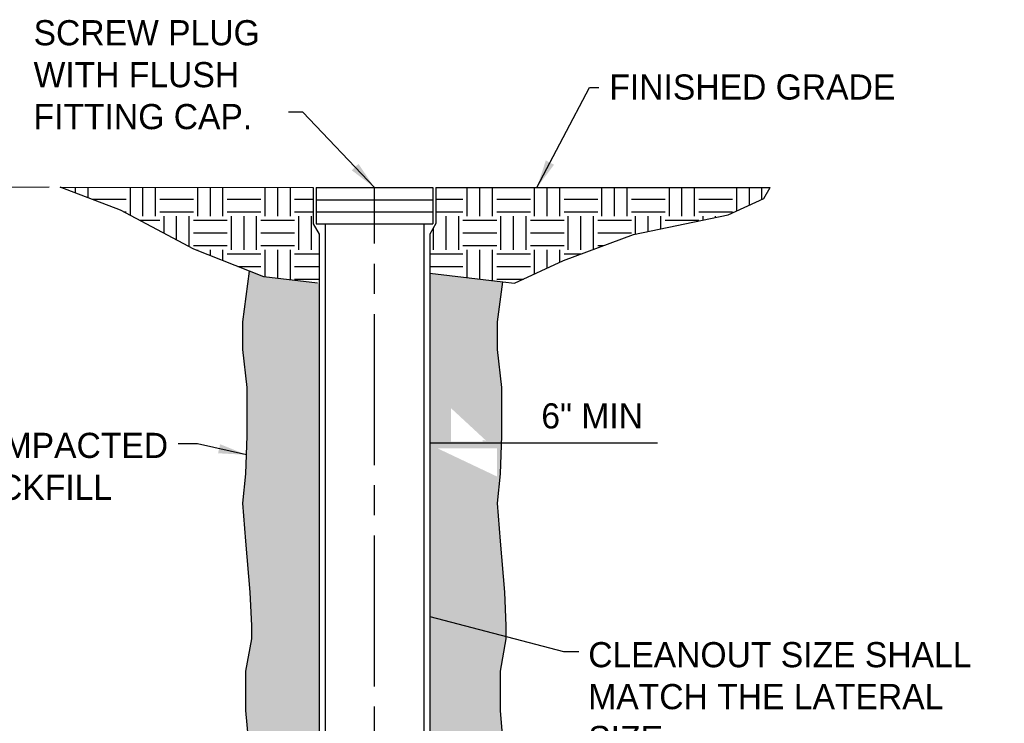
# Model space of a CAD drawing. Header units: feet. Extents: x 6 to 219, y -47 to 30.
# Tile 3 of 47: x 83.87 to 88.76, y 6.83 to 10.32. Entities that reach past the tile are written whole.
import ezdxf
from ezdxf.enums import TextEntityAlignment as Align

# ---------------------------------------------------------------- set-up
doc = ezdxf.new("R2010")
doc.units = ezdxf.units.FT
doc.header["$MEASUREMENT"] = 0
doc.linetypes.add('E', pattern=[1, 0.75, -0.05, 0.15, -0.05])
for name, color, linetype in [('D-HATCH-PATT', 247, 'Continuous'), ('D-TEXT', 9, 'Continuous'), ('DETAIL', 1, 'Continuous')]:
    doc.layers.add(name, color=color, linetype=linetype)
doc.styles.add('Slanted-Normal', font='font31.shx', dxfattribs={"height": 0.14})
doc.styles.get("Standard").update_dxf_attribs({"font": 'arial.ttf'})
doc.dimstyles.get("Standard").update_dxf_attribs({"dimtxt": 0.18, "dimasz": 0.18, "dimexe": 0.18, "dimexo": 0.0625, "dimgap": 0.09, "dimtad": 0, "dimtih": 1, "dimtoh": 1, "dimdec": 4, "dimzin": 0, "dimdsep": 46, "dimtxsty": 'Standard', "dimcen": 0.09, "dimadec": 0, "dimazin": 0, "dimtfac": 1, "dimtdec": 4, "dimtofl": 0, "dimtmove": 0, "dimatfit": 3, "dimfxl": 1, "dimtolj": 1, "dimtzin": 0, "dimarcsym": 0})

msp = doc.modelspace()

# ---------------------------------------------------------------- hatches: boundary and pattern name
at = {"layer": 'D-HATCH-PATT'}
h = msp.add_hatch(dxfattribs=at)
h.set_pattern_fill('EARTH', color=256, scale=0.6696428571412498, style=0)
h.set_pattern_definition([(0, (75.19062220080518, 1.333147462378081), (0.1674107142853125, 0.1674107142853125), [0.1674107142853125, -0.1674107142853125]), (0, (75.19062220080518, 1.395926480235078), (0.1674107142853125, 0.1674107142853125), [0.1674107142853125, -0.1674107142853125]), (0, (75.19062220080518, 1.458705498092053), (0.1674107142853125, 0.1674107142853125), [0.1674107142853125, -0.1674107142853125]), (90, (75.21154854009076, 1.479631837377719), (-0.1674107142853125, 0.1674107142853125), [0.1674107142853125, -0.1674107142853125]), (90, (75.27432755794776, 1.479631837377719), (-0.1674107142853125, 0.1674107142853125), [0.1674107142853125, -0.1674107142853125]), (90, (75.33710657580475, 1.479631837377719), (-0.1674107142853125, 0.1674107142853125), [0.1674107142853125, -0.1674107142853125])])
h.paths.add_polyline_path([(85.3572635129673, 9.012867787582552), (85.0824554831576, 9.046160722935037), (84.73435348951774, 9.183711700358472), (84.37006071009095, 9.377901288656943), (84.07053107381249, 9.491178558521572), (85.32750163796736, 9.48965546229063), (85.32750163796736, 9.30993432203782), (85.3572635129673, 9.257542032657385)])
h.paths.add_polyline_path([(86.32914634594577, 9.013795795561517), (86.57200821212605, 9.127073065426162), (86.92011020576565, 9.256532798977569), (87.38964311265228, 9.353627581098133), (87.56774179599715, 9.43453992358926), (87.59925261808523, 9.48965546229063), (85.93762007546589, 9.48965546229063), (85.93822939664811, 9.311006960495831), (85.90785820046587, 9.257542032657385), (85.90785820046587, 9.064324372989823)])
h = msp.add_hatch(dxfattribs=at)
h.set_pattern_fill('RIPRAP', color=256, scale=0.375)
h.set_pattern_definition([(0, (70.2054127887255, -5.886069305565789), (0.375, 0.375), [0.1125, -0.13125, 0.01875, -0.1125]), (0, (70.35541278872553, -5.811069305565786), (0.375, 0.375), [0.01875, -0.09375, 0.07500000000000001, -0.1875]), (0, (70.41166278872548, -5.792319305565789), (0.375, 0.375), [0.01875, -0.35625]), (0, (70.24291278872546, -5.773569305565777), (0.375, 0.375), [0.07500000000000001, -0.3]), (0, (70.2054127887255, -5.736069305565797), (0.375, 0.375), [0.03750000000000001, -0.3375]), (0, (70.4679127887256, -5.698569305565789), (0.375, 0.375), [0.03750000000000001, -0.01875, 0.01875, -0.3]), (0, (70.31791278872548, -5.679819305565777), (0.375, 0.375), [0.05624999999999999, -0.31875]), (0, (70.22416278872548, -5.642319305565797), (0.375, 0.375), [0.03750000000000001, -0.3375]), (0, (70.3741627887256, -5.604819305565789), (0.375, 0.375), [0.01875, -0.1125, 0.05624999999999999, -0.1875]), (0, (70.29916278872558, -5.586069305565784), (0.375, 0.375), [0.03750000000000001, -0.3375]), (0, (70.43041278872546, -5.56731930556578), (0.375, 0.375), [0.03750000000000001, -0.3375]), (0, (70.35541278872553, -5.548569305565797), (0.375, 0.375), [0.03750000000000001, -0.3375]), (0, (70.50541278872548, -5.529819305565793), (0.375, 0.375), [0.03750000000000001, -0.3375]), (90, (70.1866627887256, -5.886069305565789), (-0.375, 0.375), [0.07500000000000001, -0.01875, 0.03750000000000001, -0.15, 0.07500000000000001, -0.01875]), (90, (70.2054127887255, -5.642319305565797), (-0.375, 0.375), [0.01875, -0.35625]), (90, (70.26166278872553, -5.75481930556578), (-0.375, 0.375), [0.03750000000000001, -0.07500000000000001, 0.01875, -0.24375]), (90, (70.28041278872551, -5.698569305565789), (-0.375, 0.375), [0.03750000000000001, -0.07500000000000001, 0.05624999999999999, -0.20625]), (90, (70.33666278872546, -5.792319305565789), (-0.375, 0.375), [0.01875, -0.1875, 0.03750000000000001, -0.01875, 0.03750000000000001, -0.07500000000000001]), (90, (70.35541278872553, -5.829819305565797), (-0.375, 0.375), [0.01875, -0.35625]), (90, (70.3929127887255, -5.717319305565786), (-0.375, 0.375), [0.01875, -0.01875, 0.05624999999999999, -0.28125]), (90, (70.41166278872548, -5.773569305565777), (-0.375, 0.375), [0.03750000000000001, -0.15, 0.01875, -0.01875, 0.01875, -0.13125]), (90, (70.44916278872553, -5.867319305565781), (-0.375, 0.375), [0.05624999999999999, -0.31875]), (90, (70.4866627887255, -5.586069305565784), (-0.375, 0.375), [0.01875, -0.01875, 0.01875, -0.31875]), (90, (70.50541278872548, -5.679819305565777), (-0.375, 0.375), [0.05624999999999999, -0.31875]), (90, (70.55228778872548, -5.70794430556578), (-0.375, 0.375), [0.01875, -0.35625]), (45, (70.31791278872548, -5.886069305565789), (7.5e-17, 0.3750000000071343), [0.02651625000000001, -0.5038138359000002]), (45, (70.28041278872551, -5.529819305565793), (7.5e-17, 0.3750000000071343), [0.02651625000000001, -0.07954875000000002, 0.07954875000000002, -0.3447163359]), (45, (70.31791278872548, -5.586069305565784), (7.5e-17, 0.3750000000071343), [0.05303250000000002, -0.132582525, 0.02651625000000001, -0.3181988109]), (45, (70.3929127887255, -5.604819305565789), (7.5e-17, 0.3750000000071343), [0.05303250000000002, -0.185615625, 0.02651625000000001, -0.2651657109]), (45, (70.24291278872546, -5.773569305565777), (7.5e-17, 0.3750000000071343), [0.02651625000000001, -0.5038138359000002]), (45, (70.33666278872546, -5.773569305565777), (7.5e-17, 0.3750000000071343), [0.07954950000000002, -0.4507805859]), (45, (70.41166278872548, -5.736069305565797), (7.5e-17, 0.3750000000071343), [0.02651625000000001, -0.159099, 0.02651625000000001, -0.3181985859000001]), (45, (70.4679127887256, -5.698569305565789), (7.5e-17, 0.3750000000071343), [0.05303250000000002, -0.4772975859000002]), (45, (70.54291278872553, -5.698569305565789), (7.5e-17, 0.3750000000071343), [0.05303250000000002, -0.4772975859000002]), (45, (70.54291278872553, -5.811069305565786), (7.5e-17, 0.3750000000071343), [0.02651625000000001, -0.5038138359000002]), (45, (70.50541278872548, -5.623569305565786), (7.5e-17, 0.3750000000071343), [0.02651625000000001, -0.5038138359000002]), (45, (70.4679127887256, -5.56731930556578), (7.5e-17, 0.3750000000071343), [0.02651625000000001, -0.5038138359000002]), (45, (70.54291278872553, -5.529819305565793), (7.5e-17, 0.3750000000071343), [0.02651625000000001, -0.5038138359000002]), (45, (70.1866627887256, -5.529819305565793), (7.5e-17, 0.3750000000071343), [0.02651625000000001, -0.5038138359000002]), (45, (70.3741627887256, -5.679819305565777), (7.5e-17, 0.3750000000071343), [0.02651625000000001, -0.5038138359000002]), (45, (70.41166278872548, -5.529819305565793), (7.5e-17, 0.3750000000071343), [0.02651625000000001, -0.185615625, 0.02651625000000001, -0.2916819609]), (45, (70.24291278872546, -5.736069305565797), (7.5e-17, 0.3750000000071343), [0.05303250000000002, -0.4772975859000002]), (45, (70.24291278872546, -5.642319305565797), (7.5e-17, 0.3750000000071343), [0.07954875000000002, -0.4507813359]), (135, (70.2054127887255, -5.736069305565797), (-0.3750000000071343, 7.5e-17), [0.03977625, -0.4905538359]), (135, (70.41166278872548, -5.75481930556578), (-0.3750000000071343, 7.5e-17), [0.02651625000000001, -0.5038138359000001]), (135, (70.52416278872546, -5.698569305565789), (-0.3750000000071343, 7.5e-17), [0.02651625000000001, -0.5038138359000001]), (135, (70.3929127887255, -5.623569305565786), (-0.3750000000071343, 7.5e-17), [0.02651625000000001, -0.5038138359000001]), (135, (70.41166278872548, -5.56731930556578), (-0.3750000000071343, 7.5e-17), [0.02651625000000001, -0.5038138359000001]), (135, (70.35541278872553, -5.548569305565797), (-0.3750000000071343, 7.5e-17), [0.02651625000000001, -0.5038138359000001]), (135, (70.43041278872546, -5.56731930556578), (-0.3750000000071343, 7.5e-17), [0.02651625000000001, -0.5038138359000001]), (135, (70.2054127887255, -5.792319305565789), (-0.3750000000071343, 7.5e-17), [0.02651625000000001, -0.5038138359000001]), (135, (70.28041278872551, -5.66106930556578), (-0.3750000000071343, 7.5e-17), [0.02651625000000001, -0.5038138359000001]), (135, (70.28041278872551, -5.773569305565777), (-0.3750000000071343, 7.5e-17), [0.05303250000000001, -0.4772975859]), (135, (70.35541278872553, -5.811069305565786), (-0.3750000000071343, 7.5e-17), [0.05303250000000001, -0.4772975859]), (135, (70.50541278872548, -5.604819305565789), (-0.3750000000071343, 7.5e-17), [0.05303250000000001, -0.4772975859]), (135, (70.3929127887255, -5.698569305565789), (-0.3750000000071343, 7.5e-17), [0.02651625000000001, -0.5038138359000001]), (135, (70.44916278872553, -5.811069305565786), (-0.3750000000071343, 7.5e-17), [0.05303250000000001, -0.3181980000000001, 0.02651625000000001, -0.1325833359]), (135, (70.22416278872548, -5.642319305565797), (-0.3750000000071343, 7.5e-17), [0.05303250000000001, -0.1060660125, 0.05303250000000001, -0.3181990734]), (135, (70.1866627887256, -5.84856930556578), (-0.3750000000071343, 7.5e-17), [0.053025, -0.1326, 0.053025, -0.1326, 0.0265125, -0.1325675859]), (26.56505118, (70.31791278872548, -5.773569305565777), (0.3750000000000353, 1.912455e-11), [0.08385, -0.041925, 0.041925, -0.6708254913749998]), (26.56505118, (70.3741627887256, -5.548569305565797), (0.3750000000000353, 1.912455e-11), [0.08385, -0.754675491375]), (26.56505118, (70.3741627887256, -5.811069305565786), (0.3750000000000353, 1.912455e-11), [0.041925, -0.7966004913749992]), (26.56505118, (70.2054127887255, -5.792319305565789), (0.3750000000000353, 1.912455e-11), [0.041925, -0.7966004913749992]), (26.56505118, (70.28041278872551, -5.698569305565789), (0.3750000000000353, 1.912455e-11), [0.041925, -0.7966004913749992]), (26.56505118, (70.2054127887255, -5.66106930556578), (0.3750000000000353, 1.912455e-11), [0.041925, -0.7966004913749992]), (63.43494882, (70.26166278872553, -5.623569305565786), (1.9124475e-11, 0.3750000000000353), [0.04192499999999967, -0.7966004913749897]), (63.43494882, (70.3929127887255, -5.623569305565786), (1.9124475e-11, 0.3750000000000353), [0.04192499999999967, -0.7966004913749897]), (63.43494882, (70.43041278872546, -5.886069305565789), (1.9124475e-11, 0.3750000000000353), [0.04192499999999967, -0.7966004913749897]), (63.43494882, (70.1866627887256, -5.679819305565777), (1.9124475e-11, 0.3750000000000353), [0.04192499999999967, -0.7966004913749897]), (63.43494882, (70.33666278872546, -5.867319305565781), (1.9124475e-11, 0.3750000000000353), [0.04192499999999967, -0.2934749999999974, 0.04192499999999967, -0.4612004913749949]), (116.56505118, (70.28041278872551, -5.548569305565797), (-1.912455e-11, 0.3750000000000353), [0.041925, -0.7966004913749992]), (116.56505118, (70.50541278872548, -5.623569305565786), (-1.912455e-11, 0.3750000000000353), [0.041925, -0.7966004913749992]), (116.56505118, (70.33666278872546, -5.548569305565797), (-1.912455e-11, 0.3750000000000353), [0.041925, -0.7966004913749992]), (116.56505118, (70.1866627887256, -5.75481930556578), (-1.912455e-11, 0.3750000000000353), [0.041925, -0.7966004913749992]), (153.43494882, (70.4679127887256, -5.811069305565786), (-0.3750000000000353, 1.9124625e-11), [0.041925, -0.7966004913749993]), (153.43494882, (70.54291278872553, -5.717319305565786), (-0.3750000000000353, 1.9124625e-11), [0.041925, -0.7966004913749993]), (153.43494882, (70.31791278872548, -5.679819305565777), (-0.3750000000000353, 1.9124625e-11), [0.041925, -0.7966004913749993]), (153.43494882, (70.3741627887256, -5.604819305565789), (-0.3750000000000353, 1.9124625e-11), [0.041925, -0.7966004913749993]), (153.43494882, (70.50541278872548, -5.529819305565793), (-0.3750000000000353, 1.9124625e-11), [0.041925, -0.7966004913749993]), (153.43494882, (70.24291278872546, -5.886069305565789), (-0.3750000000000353, 1.9124625e-11), [0.0628875, -0.7756379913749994])])
edge = h.paths.add_edge_path()
edge.add_line((85.3572635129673, 9.013510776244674), (85.34960350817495, 9.013795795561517))
edge.add_line((85.34960350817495, 9.013795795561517), (85.0824554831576, 9.046160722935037))
edge.add_line((85.0824554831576, 9.046160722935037), (85.01176423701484, 9.074094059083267))
edge.add_line((85.01176423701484, 9.074094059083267), (84.97890889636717, 8.822395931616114))
edge.add_line((84.97890889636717, 8.822395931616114), (84.97890889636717, 8.684426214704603))
edge.add_line((84.97890889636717, 8.684426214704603), (85.00071027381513, 8.495625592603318))
edge.add_line((85.00071027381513, 8.495625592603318), (85.00071027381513, 8.255993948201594))
edge.add_line((85.00071027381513, 8.255993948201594), (84.99344307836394, 8.06719332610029))
edge.add_line((84.99344307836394, 8.06719332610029), (84.97890889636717, 7.92196205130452))
edge.add_line((84.97890889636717, 7.92196205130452), (84.99344307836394, 7.733161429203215))
edge.add_line((84.99344307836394, 7.733161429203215), (85.01524466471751, 7.479006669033))
edge.add_line((85.01524466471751, 7.479006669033), (85.02251186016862, 7.311990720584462))
edge.add_line((85.02251186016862, 7.311990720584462), (85.02251186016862, 7.24663658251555))
edge.add_line((85.02251186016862, 7.24663658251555), (84.99344307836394, 7.086882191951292))
edge.add_line((84.99344307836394, 7.086882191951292), (84.99344307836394, 6.890820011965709))
edge.add_line((84.99344307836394, 6.890820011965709), (85.00797746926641, 6.731065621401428))
edge.add_line((85.00797746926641, 6.731065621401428), (85.01500195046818, 6.561737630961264))
edge.add_line((85.01500195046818, 6.561737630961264), (84.91396476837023, 6.35663145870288))
edge.add_line((84.91396476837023, 6.35663145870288), (85.30403177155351, 6.148465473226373))
edge.add_arc((84.07817708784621, 6.515068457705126), 1.279498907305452, 343.3502275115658, 351.063302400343)
edge.add_line((85.34214361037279, 6.316307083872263), (85.32750163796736, 6.342082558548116))
edge.add_line((85.32750163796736, 6.342082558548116), (85.32750163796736, 6.528094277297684))
edge.add_line((85.32750163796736, 6.528094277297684), (85.3572635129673, 6.528094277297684))
edge.add_line((85.3572635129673, 6.528094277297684), (85.3572635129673, 9.013510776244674))
edge = h.paths.add_edge_path()
edge.add_line((85.30403177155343, 6.148465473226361), (84.91396476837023, 6.35663145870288))
edge.add_line((84.91396476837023, 6.35663145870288), (84.4464463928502, 5.407565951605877))
edge.add_line((84.4464463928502, 5.407565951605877), (84.7186284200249, 5.407565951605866))
edge.add_arc((84.07836242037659, 6.515346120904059), 1.279498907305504, 300.0267128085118, 326.2705081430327)
edge.add_line((85.14248125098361, 5.804875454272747), (85.14287979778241, 5.861834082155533))
edge.add_line((85.14287979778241, 5.861834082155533), (85.23588565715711, 6.022924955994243))
edge.add_line((85.23588565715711, 6.022924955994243), (85.25466464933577, 6.012082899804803))
edge.add_arc((84.07817708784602, 6.515068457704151), 1.279498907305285, 336.8517635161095, 343.3502275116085)
edge = h.paths.add_edge_path()
edge.add_line((86.27988163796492, 6.561737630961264), (86.27285715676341, 6.731065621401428))
edge.add_line((86.27285715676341, 6.731065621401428), (86.25832276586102, 6.890820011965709))
edge.add_line((86.25832276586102, 6.890820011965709), (86.25832276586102, 7.086882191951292))
edge.add_line((86.25832276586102, 7.086882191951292), (86.28739154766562, 7.24663658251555))
edge.add_line((86.28739154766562, 7.24663658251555), (86.28739154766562, 7.311990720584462))
edge.add_line((86.28739154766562, 7.311990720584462), (86.28012435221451, 7.479006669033))
edge.add_line((86.28012435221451, 7.479006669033), (86.25832276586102, 7.733161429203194))
edge.add_line((86.25832276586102, 7.733161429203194), (86.24378858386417, 7.92196205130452))
edge.add_line((86.24378858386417, 7.92196205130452), (86.25832276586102, 8.06719332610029))
edge.add_line((86.25832276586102, 8.06719332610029), (86.26418106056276, 8.219390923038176))
edge.add_line((86.26418106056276, 8.219390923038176), (85.90785820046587, 8.219390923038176))
edge.add_line((85.90785820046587, 8.219390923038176), (85.90785820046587, 6.528094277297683))
edge.add_line((85.90785820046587, 6.528094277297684), (85.93762007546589, 6.528094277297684))
edge.add_line((85.93762007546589, 6.528094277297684), (85.93762007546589, 6.342082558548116))
edge.add_line((85.93762007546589, 6.342082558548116), (85.89040994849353, 6.258974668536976))
edge.add_arc((84.07836242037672, 6.515346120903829), 1.83009359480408, 334.77405241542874, 351.9471468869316, ccw=False)
edge.add_line((85.73392755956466, 5.735380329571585), (85.76063002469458, 5.719963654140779))
edge.add_line((85.76063002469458, 5.719963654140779), (85.6428607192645, 5.5159812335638))
edge.add_line((85.6428607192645, 5.5159812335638), (85.59138382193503, 5.485778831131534))
edge.add_arc((84.07836242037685, 6.515346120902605), 1.830093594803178, 322.7486029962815, 325.7658457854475, ccw=False)
edge.add_line((85.53509357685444, 5.407565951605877), (85.84451965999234, 5.407565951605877))
edge.add_line((85.84451965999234, 5.407565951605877), (85.89691194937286, 5.437327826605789))
edge.add_line((85.89691194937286, 5.437327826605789), (86.27988163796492, 5.437327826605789))
edge.add_line((86.27988163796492, 5.437327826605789), (86.27988163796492, 6.561737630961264))
h.paths.add_polyline_path([(86.24378858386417, 8.684426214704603), (86.24378858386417, 8.822395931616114), (86.2697035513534, 9.020925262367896), (85.92437658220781, 9.062343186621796), (85.90785820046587, 9.062660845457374), (85.90785820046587, 8.219390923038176), (86.26418106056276, 8.219390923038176), (86.26558996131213, 8.255993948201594), (86.26558996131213, 8.495625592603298)])
h.paths.add_polyline_path([(86.24121932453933, 8.053921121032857), (86.24121932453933, 8.194545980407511), (85.944344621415, 8.194545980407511)], flags=16)
h.paths.add_polyline_path([(85.89005206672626, 5.549774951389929), (85.89514085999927, 5.548222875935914), (85.89133758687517, 5.551541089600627), (85.88464189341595, 5.552236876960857)], flags=16)
h.paths.add_polyline_path([(86.01223184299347, 8.2266464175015), (86.19303523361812, 8.2266464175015), (86.01223184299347, 8.3940569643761)], flags=16)

# ---------------------------------------------------------------- linework, layer by layer
at = {"layer": 'D-HATCH-PATT', "color": 1}
msp.add_line((85.3572635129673, 9.257542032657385), (85.3572635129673, 9.012867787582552), dxfattribs=at)
at = {"layer": 'D-HATCH-PATT'}
for p, q in [((85.0824554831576, 9.046160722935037), (85.01176423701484, 9.074094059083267)), ((85.90785820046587, 9.064324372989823), (86.2697035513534, 9.020925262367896)), ((85.34960350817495, 9.013795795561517), (85.0824554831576, 9.046160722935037))]:
    msp.add_line(p, q, dxfattribs=at)
at = {"layer": 'D-HATCH-PATT', "color": 5, "linetype": 'E', "flags": 128}
msp.add_lwpolyline([(84.78863558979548, 5.132268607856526, 0.2892368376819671), (85.63246640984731, 6.561737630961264), (85.63256085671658, 9.48965546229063)], format="xyb", dxfattribs=at)
at = {"layer": 'D-TEXT', "linetype": 'ByBlock'}
msp.add_line((84.01629892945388, 9.491178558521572), (82.97302874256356, 9.48965546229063), dxfattribs=at)
at = {"layer": 'D-TEXT'}
msp.add_line((87.03888657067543, 8.219390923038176), (85.90785820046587, 8.219390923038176), dxfattribs=at)
for points in [[(86.00160810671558, 8.235015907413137), (86.00160810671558, 8.203765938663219), (85.90785820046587, 8.219390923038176)], [(86.17043115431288, 8.235015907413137), (86.17043115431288, 8.203765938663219), (86.26418106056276, 8.219390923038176)]]:
    msp.add_solid(points, dxfattribs=at)
at = {"layer": 'DETAIL'}
for p, q in [((84.07053107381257, 9.49117855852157), (85.32750163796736, 9.48965546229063)), ((85.32750163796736, 9.48965546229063), (85.32750163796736, 9.30993432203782)), ((85.34238257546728, 9.48965546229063), (85.92273913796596, 9.48965546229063)), ((85.34238257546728, 9.48965546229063), (85.34238257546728, 9.30993432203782)), ((85.92273913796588, 9.48965546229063), (85.92273913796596, 9.30993432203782)), ((85.93762007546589, 9.48965546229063), (87.59925261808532, 9.48965546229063)), ((85.93762007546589, 9.48965546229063), (85.93822939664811, 9.311006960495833)), ((85.34238257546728, 9.428981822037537), (85.92273913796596, 9.428981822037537)), ((85.34238257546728, 9.36945807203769), (85.92273913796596, 9.36945807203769)), ((85.32750163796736, 9.30993432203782), (85.3572635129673, 9.257542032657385)), ((85.34238257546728, 9.30993432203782), (85.92273913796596, 9.30993432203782)), ((85.38702538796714, 9.30993432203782), (85.38702538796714, 6.342082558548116)), ((85.87809632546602, 9.30993432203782), (85.87809632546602, 6.342082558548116)), ((85.93822939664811, 9.311006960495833), (85.90785820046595, 9.257542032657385)), ((85.3572635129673, 9.25754203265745), (85.3572635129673, 6.342082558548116)), ((85.90785820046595, 9.257542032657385), (85.90785820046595, 6.342082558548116))]:
    msp.add_line(p, q, dxfattribs=at)
for points in [[(85.01500195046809, 6.561737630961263), (85.00797746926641, 6.731065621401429), (84.99344307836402, 6.89082001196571), (84.99344307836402, 7.086882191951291), (85.0225118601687, 7.246636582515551), (85.0225118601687, 7.311990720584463), (85.01524466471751, 7.479006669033), (84.99344307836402, 7.733161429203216), (84.97890889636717, 7.92196205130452), (84.99344307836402, 8.06719332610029), (85.00071027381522, 8.255993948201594), (85.00071027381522, 8.49562559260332), (84.97890889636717, 8.684426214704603), (84.97890889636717, 8.822395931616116), (85.01176423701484, 9.074094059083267), (84.73435348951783, 9.183711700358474), (84.37006071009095, 9.377901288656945), (84.07053107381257, 9.49117855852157)], [(86.279881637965, 6.561737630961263), (86.27285715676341, 6.731065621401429), (86.25832276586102, 6.89082001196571), (86.25832276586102, 7.086882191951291), (86.2873915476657, 7.246636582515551), (86.2873915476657, 7.311990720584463), (86.28012435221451, 7.479006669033), (86.25832276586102, 7.733161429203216), (86.24378858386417, 7.92196205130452), (86.25832276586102, 8.06719332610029), (86.26558996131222, 8.255993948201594), (86.26558996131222, 8.495625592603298), (86.24378858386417, 8.684426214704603), (86.24378858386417, 8.822395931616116), (86.2697035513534, 9.020925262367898), (86.32914634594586, 9.013795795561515), (86.57200821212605, 9.127073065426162), (86.92011020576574, 9.256532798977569), (87.38964311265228, 9.353627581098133), (87.56774179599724, 9.434539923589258), (87.59925261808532, 9.48965546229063)]]:
    msp.add_lwpolyline(points, dxfattribs=at)

# ---------------------------------------------------------------- texts
at = {"layer": 'D-TEXT', "style": 'Slanted-Normal'}
msp.add_text('FINISHED GRADE', height=0.125, dxfattribs=at).set_placement((86.79981981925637, 9.989299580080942), align=Align.MIDDLE_LEFT)
msp.add_text('6" MIN', height=0.125, dxfattribs=at).set_placement((86.71435462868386, 8.35515876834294), align=Align.MIDDLE_CENTER)
at = {"layer": 'D-TEXT', "char_height": 0.125, "attachment_point": 1, "style": 'Slanted-Normal'}
for s, insert, width in [('SCREW PLUG WITH FLUSH FITTING CAP.', (83.93856769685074, 10.32157988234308), 1.475357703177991), ('COMPACTED BACKFILL', (83.53893039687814, 8.27103796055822), 0.8124991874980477), ('CLEANOUT SIZE SHALL MATCH THE LATERAL SIZE', (86.69503443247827, 7.231150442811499), 2.111710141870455)]:
    msp.add_mtext(s, dxfattribs=dict(at, insert=insert, width=width))

# ---------------------------------------------------------------- leaders
at = {"layer": 'D-TEXT'}
for points in [[(86.43956416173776, 9.48965546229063), (86.70043444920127, 9.987587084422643), (86.7483435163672, 9.987587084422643)], [(85.63256085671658, 9.48965546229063), (85.2770763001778, 9.864760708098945), (85.20577532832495, 9.864760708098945)], [(84.99707667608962, 8.161593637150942), (84.75340399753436, 8.215621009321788), (84.65704752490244, 8.215621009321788)], [(85.90785820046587, 7.35818374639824), (86.5717331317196, 7.184275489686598), (86.64815947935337, 7.184275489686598)]]:
    msp.add_leader(points, dimstyle='Standard', override={"dimscale": 0.4, "dimasz": 0.35, "dimtih": 0, "dimtoh": 0}, dxfattribs=at)

doc.saveas('drawing.dxf')
